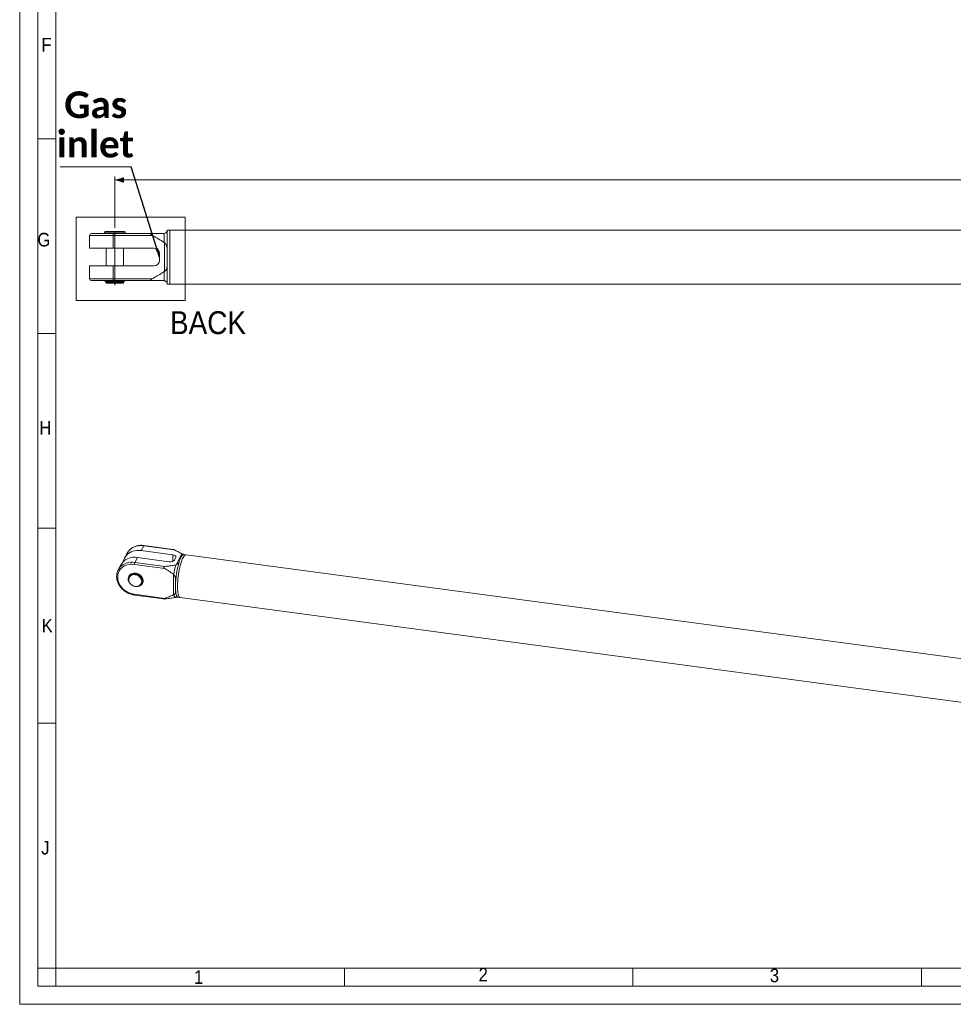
# Model space of a CAD drawing. Header units: millimetres. Extents: x 40 to 3324, y 40 to 2336.
# Tile 1 of 9: x 40 to 1075, y 40 to 1132. Entities that reach past the tile are written whole.
import ezdxf

# ---------------------------------------------------------------- set-up
doc = ezdxf.new("R2010")
doc.units = ezdxf.units.MM
doc.header["$LTSCALE"] = 4
doc.linetypes.add('SLD-Centro', pattern=[19.05, 15.24, -1.27, 1.27, -1.27])
doc.linetypes.add('SLD-Solido', pattern=[0])
doc.styles.add('SLDTEXTSTYLE0', font='GOTHIC.TTF', dxfattribs={"width": 0.913})
doc.styles.add('SLDTEXTSTYLE3', font='CALIBRI.TTF')
doc.styles.add('SLDTEXTSTYLE4', font='CALIBRIB.TTF')
doc.styles.get("Standard").update_dxf_attribs({"font": 'CALIBRIB.TTF'})
doc.dimstyles.new('SLDDIMSTYLE0', dxfattribs={"dimtxt": 29.633333, "dimasz": 10, "dimexe": 0, "dimexo": 0.0625, "dimgap": 7.408333, "dimtad": 1, "dimrnd": 1e-09, "dimzin": 12, "dimdsep": 46, "dimtxsty": 'SLDTEXTSTYLE4', "dimsah": 1, "dimcen": 0.09, "dimadec": 0, "dimazin": 3, "dimtfac": 1, "dimtofl": 0, "dimtmove": 0, "dimatfit": 3, "dimfxl": 0, "dimfrac": 2, "dimtolj": 1, "dimtzin": 12, "dimarcsym": 0})
doc.dimstyles.new('SLDDIMSTYLE1', dxfattribs={"dimtxt": 0.18, "dimasz": 10, "dimexe": 0, "dimexo": 0.0625, "dimgap": 0, "dimtad": 0, "dimtih": 1, "dimtoh": 1, "dimdec": 0, "dimrnd": 1e-09, "dimzin": 0, "dimdsep": 46, "dimtxsty": 'Standard', "dimsah": 1, "dimcen": 0.09, "dimadec": 0, "dimazin": 0, "dimtfac": 10, "dimtdec": 0, "dimtofl": 0, "dimtmove": 0, "dimatfit": 3, "dimfxl": 0, "dimfrac": 2, "dimtolj": 1, "dimtzin": 0, "dimarcsym": 0})

# ---------------------------------------------------------------- blocks, each defined once
blk = doc.blocks.new('_D_6')
at = {"color": 7, "linetype": 'SLD-Solido', "lineweight": 0}
for p, q in [((145.5, 901.3), (145.5, 958.3)), ((145.5, 954.3), (2775.5, 954.3)), ((2775.5, 901.7), (2775.5, 958.3))]:
    blk.add_line(p, q, dxfattribs=at)
for points in [[(145.5, 954.3), (155.5, 951.3), (155.5, 957.3)], [(2775.5, 954.3), (2765.5, 957.3), (2765.5, 951.3)]]:
    blk.add_solid(points, dxfattribs=at)
at = {"color": 7, "linetype": 'SLD-Solido', "lineweight": 0, "attachment_point": 1, "style": 'SLDTEXTSTYLE3'}
for s, insert, char_height in [('EXAMPLE PCLC ', (1293.5, 993.8), 29.633), ('2630', (1547.4, 993.8), 29.63)]:
    blk.add_mtext(s, dxfattribs=dict(at, insert=insert, char_height=char_height))
blk = doc.blocks.new('SW_NOTE_4')
at = {"color": 0, "linetype": 'SLD-Solido', "lineweight": 0}
blk.add_line((-78.7, 0), (0, 0), dxfattribs=at)
at = {"color": 0, "linetype": 'Continuous', "lineweight": 0, "char_height": 29.63, "attachment_point": 2, "style": 'SLDTEXTSTYLE4'}
for s, insert in [('Gas', (-39.4, 83.5)), ('inlet', (-39.8, 39.9))]:
    blk.add_mtext(s, dxfattribs=dict(at, insert=insert))

msp = doc.modelspace()

# ---------------------------------------------------------------- linework, layer by layer
at = {"color": 7, "linetype": 'SLD-Solido', "lineweight": 0}
for p, q in [((40, 2336), (40, 40)), ((60, 2316), (60, 60)), ((80, 1000), (60, 1000)), ((102.567, 913.191), (223.42, 913.191)), ((102.567, 820.635), (102.567, 913.191)), ((223.42, 820.635), (223.42, 913.191)), ((102.567, 820.635), (223.42, 820.635)), ((60, 784), (80, 784)), ((60, 568), (80, 568)), ((60, 352), (80, 352)), ((80, 80), (60, 80)), ((80, 60), (80, 80)), ((400, 60), (400, 80)), ((720, 60), (720, 80)), ((1040, 60), (1040, 80)), ((60, 60), (3304, 60)), ((40, 40), (3324, 40))]:
    msp.add_line(p, q, dxfattribs=at)
at = {"color": 7, "linetype": 'SLD-Solido', "lineweight": 15}
for p, q in [((80, 2296), (80, 80)), ((133.986, 896.263), (133.986, 894.763)), ((133.986, 896.263), (156.986, 896.263)), ((134.987, 897.263), (155.987, 897.263)), ((156.986, 894.763), (156.986, 896.263)), ((206.486, 898.763), (203.486, 898.763)), ((203.486, 898.763), (203.486, 876.444)), ((2046.487, 898.763), (206.486, 898.763)), ((206.486, 898.763), (206.486, 868.763)), ((206.486, 898.763), (206.486, 838.763)), ((117.486, 892.763), (117.486, 878.563)), ((143.486, 892.763), (117.486, 892.763)), ((119.487, 894.763), (143.486, 894.763)), ((143.486, 894.763), (143.486, 892.763)), ((143.486, 894.763), (186.932, 894.763)), ((143.486, 892.763), (143.486, 878.563)), ((186.932, 892.763), (143.486, 892.763)), ((200.066, 894.805), (199.486, 894.763)), ((200.066, 894.805), (200.066, 884.904)), ((200.066, 884.904), (200.486, 884.632)), ((200.486, 884.632), (200.486, 852.893)), ((117.486, 878.563), (143.486, 878.563)), ((135.987, 878.563), (135.987, 859.063)), ((143.486, 878.563), (188.987, 878.563)), ((154.987, 859.063), (154.987, 878.563)), ((203.486, 876.444), (203.486, 861.081)), ((194.987, 872.563), (194.987, 865.063)), ((206.486, 868.763), (206.486, 838.763)), ((117.486, 859.063), (117.486, 844.763)), ((143.486, 859.063), (117.486, 859.063)), ((143.486, 859.063), (143.486, 844.763)), ((188.987, 859.063), (143.486, 859.063)), ((200.486, 852.893), (200.066, 852.621)), ((200.066, 852.621), (200.066, 842.72)), ((203.486, 861.081), (203.486, 838.763)), ((117.486, 844.763), (143.486, 844.763)), ((143.486, 842.763), (119.487, 842.763)), ((134.907, 842.263), (134.907, 841.483)), ((135.545, 842.263), (134.907, 842.263)), ((155.428, 841.483), (134.907, 841.483)), ((135.545, 842.263), (135.545, 842.163)), ((135.545, 842.263), (136.559, 842.263)), ((135.545, 842.163), (156.066, 842.163)), ((135.987, 842.763), (135.987, 842.263)), ((135.987, 841.363), (135.987, 840.363)), ((135.987, 841.363), (154.987, 841.363)), ((136.337, 841.483), (136.337, 841.363)), ((136.596, 842.263), (154.987, 842.263)), ((143.486, 844.763), (186.932, 844.763)), ((143.486, 842.763), (143.486, 844.763)), ((186.932, 842.763), (143.486, 842.763)), ((154.637, 842.163), (154.637, 842.263)), ((154.637, 842.251), (155.428, 842.251)), ((154.637, 841.363), (154.637, 841.483)), ((154.987, 842.263), (154.987, 842.763)), ((154.987, 842.263), (155.428, 842.263)), ((154.987, 840.363), (154.987, 841.363)), ((155.428, 842.251), (155.428, 842.263)), ((155.428, 841.483), (155.428, 841.494)), ((156.066, 841.583), (155.588, 841.583)), ((156.066, 841.583), (156.066, 842.163)), ((199.486, 842.763), (200.066, 842.72)), ((135.987, 840.363), (136.168, 839.863)), ((135.987, 840.363), (154.987, 840.363)), ((136.168, 839.863), (154.804, 839.863)), ((154.804, 839.863), (154.987, 840.363)), ((203.486, 838.763), (206.486, 838.763)), ((206.486, 838.763), (2046.487, 838.763)), ((177.561, 548.685), (174.621, 543.199)), ((211.133, 544.187), (177.561, 548.685)), ((210.294, 544.528), (177.773, 548.885)), ((159.228, 540.496), (156.287, 535.01)), ((170.583, 535.664), (167.622, 530.139)), ((205.743, 530.954), (170.583, 535.664)), ((174.621, 543.199), (209.78, 538.488)), ((209.78, 531.321), (209.78, 538.488)), ((213.175, 535.549), (211.622, 532.651)), ((219.924, 539.643), (213.352, 527.379)), ((220.008, 539.661), (217.203, 541.163)), ((219.655, 539.791), (219.924, 539.643)), ((224.461, 538.664), (222.143, 538.975)), ((1644.798, 348.375), (224.461, 538.664)), ((152.25, 527.476), (149.289, 521.951)), ((200.78, 523.483), (167.208, 527.981)), ((167.622, 530.139), (201.194, 525.641)), ((213.352, 527.379), (212.971, 527.318)), ((149.289, 521.951), (149.791, 522.816)), ((161.169, 514.912), (161.028, 514.649)), ((161.765, 514.195), (161.558, 513.809)), ((210.482, 517.014), (210.921, 516.615)), ((210.482, 494.098), (210.482, 517.014)), ((161.208, 509.251), (160.806, 509.174)), ((161.019, 510.09), (161.054, 509.899)), ((171.979, 504.044), (172.157, 504.12)), ((174.955, 506.629), (175.162, 507.015)), ((176.171, 512.129), (175.347, 511.971)), ((176.315, 511.823), (175.461, 511.659)), ((175.97, 506.692), (176.11, 506.955)), ((176.11, 506.955), (176.333, 507.417)), ((176.171, 512.129), (176.174, 512.134)), ((176.33, 507.412), (176.333, 507.417)), ((176.332, 507.417), (176.333, 507.417)), ((167.208, 494.725), (200.78, 490.228)), ((167.41, 493.912), (199.931, 489.555)), ((210.921, 494.343), (210.482, 494.098)), ((212.971, 491.291), (213.352, 491.353)), ((215.769, 491.4), (218.087, 491.089)), ((218.087, 491.089), (1638.424, 300.8)), ((80, 80), (3284, 80))]:
    msp.add_line(p, q, dxfattribs=at)
at = {"color": 7, "linetype": 'SLD-Centro', "lineweight": 15}
msp.add_line((145.487, 897.263), (145.487, 837.549), dxfattribs=at)
at = {"color": 7, "linetype": 'SLD-Solido', "lineweight": 15, "flags": 128}
for points in [[(170.583, 535.664), (168.251, 535.855), (165.95, 535.8), (163.712, 535.499), (161.566, 534.956), (159.543, 534.18), (157.669, 533.18), (155.969, 531.97), (154.467, 530.567), (153.184, 528.989), (152.25, 527.476)], [(154.83, 530.942), (154.835, 530.964), (155.374, 532.93), (156.173, 534.791), (157.221, 536.523), (158.505, 538.101), (160.007, 539.505), (161.706, 540.714), (163.58, 541.714), (165.604, 542.491), (167.749, 543.033), (169.987, 543.334), (172.288, 543.389), (174.621, 543.199)], [(209.78, 538.488), (210.661, 538.322), (211.46, 538.074), (212.147, 537.752), (212.695, 537.37), (213.083, 536.941), (213.297, 536.483), (213.328, 536.013), (213.175, 535.549)], [(224.461, 538.664), (223.882, 538.607), (223.258, 538.274), (222.61, 537.667), (221.946, 536.793), (221.274, 535.661), (220.603, 534.286), (219.939, 532.683), (219.291, 530.872), (218.666, 528.873), (218.072, 526.71), (217.515, 524.408), (217.002, 521.995), (216.54, 519.498), (216.133, 516.947), (215.786, 514.371), (215.504, 511.802), (215.289, 509.268), (215.144, 506.801), (215.072, 504.428), (215.072, 502.177), (215.144, 500.076), (215.289, 498.147), (215.504, 496.415), (215.786, 494.9), (216.133, 493.619), (216.54, 492.587), (217.002, 491.816), (217.515, 491.315), (218.072, 491.091), (218.087, 491.089)], [(221.274, 535.661), (220.603, 534.286), (219.939, 532.683), (219.291, 530.872), (218.666, 528.873), (218.072, 526.71), (217.515, 524.408), (217.002, 521.995), (216.54, 519.498), (216.133, 516.947), (215.786, 514.371), (215.504, 511.802), (215.289, 509.268), (215.144, 506.801), (215.072, 504.428), (215.072, 502.177), (215.144, 500.076), (215.289, 498.147), (215.504, 496.415), (215.786, 494.9), (216.133, 493.619), (216.54, 492.587), (217.002, 491.816), (217.515, 491.315), (218.072, 491.091), (218.087, 491.089)], [(224.461, 538.664), (223.882, 538.607), (223.258, 538.274), (222.61, 537.667), (221.946, 536.793), (221.274, 535.661)], [(167.208, 527.981), (164.884, 528.161), (162.596, 528.076), (160.381, 527.728), (158.274, 527.121), (156.307, 526.266), (154.513, 525.175), (152.918, 523.866), (151.549, 522.361), (150.427, 520.681), (149.57, 518.854), (148.991, 516.91), (148.699, 514.877), (148.699, 512.789), (148.991, 510.678), (149.57, 508.578), (150.427, 506.522), (151.549, 504.541), (152.918, 502.669), (154.513, 500.933), (156.307, 499.362), (158.274, 497.979), (160.381, 496.808), (162.596, 495.866), (164.884, 495.168), (167.208, 494.725)], [(149.791, 522.816), (150.223, 523.464), (151.507, 525.042), (153.008, 526.445), (154.708, 527.655), (156.582, 528.655), (158.605, 529.431), (160.751, 529.973), (162.989, 530.274), (165.29, 530.33), (167.622, 530.139)], [(211.622, 532.651), (211.29, 532.211), (210.793, 531.811), (210.15, 531.468), (209.385, 531.194), (208.528, 530.999), (207.612, 530.893), (206.671, 530.877), (205.743, 530.954)], [(176.171, 512.129), (175.527, 513.439), (174.642, 514.653), (173.548, 515.731), (172.282, 516.636), (170.887, 517.338), (169.41, 517.811), (167.902, 518.041), (166.413, 518.02), (164.995, 517.747), (163.697, 517.232), (162.561, 516.494), (161.627, 515.557), (160.927, 514.452), (160.485, 513.218), (160.315, 511.897), (160.423, 510.533), (160.806, 509.174)], [(161.019, 510.09), (160.916, 511.202), (161.057, 512.467), (161.474, 513.646), (162.153, 514.693), (163.066, 515.568), (164.178, 516.238), (165.447, 516.676), (166.825, 516.866), (168.257, 516.801), (169.689, 516.482), (171.066, 515.923), (172.335, 515.145), (173.448, 514.177), (174.361, 513.058), (175.039, 511.829), (175.457, 510.538), (175.598, 509.235), (175.457, 507.97), (175.039, 506.791), (174.361, 505.744), (173.448, 504.869), (172.335, 504.2), (172.157, 504.12)], [(160.953, 510.99), (161.091, 512.231), (161.501, 513.387), (162.166, 514.414), (163.062, 515.273), (164.153, 515.929), (165.398, 516.359), (166.748, 516.545), (168.153, 516.481), (169.558, 516.169), (170.909, 515.621), (172.153, 514.857), (173.245, 513.908), (174.14, 512.81), (174.805, 511.605), (175.215, 510.339), (175.354, 509.061), (175.215, 507.82), (174.805, 506.664), (174.14, 505.637), (173.245, 504.779), (172.153, 504.122), (170.909, 503.692), (169.558, 503.506), (168.153, 503.57), (166.748, 503.882), (165.398, 504.43), (164.153, 505.194), (163.062, 506.143), (162.166, 507.241), (161.501, 508.446), (161.091, 509.712), (160.953, 510.99)], [(161.169, 514.912), (161.627, 515.636), (162.569, 516.646), (163.737, 517.442), (165.087, 517.995), (166.569, 518.284), (168.128, 518.298), (169.706, 518.036), (171.243, 517.509), (172.683, 516.737), (173.972, 515.747), (175.062, 514.577), (175.912, 513.27), (176.49, 511.876), (176.775, 510.445), (176.757, 509.032), (176.435, 507.69)], [(161.765, 514.195), (162.36, 515.08), (163.273, 515.955), (164.385, 516.624), (165.654, 517.062), (167.032, 517.252), (168.464, 517.187), (169.896, 516.869), (171.273, 516.31), (172.542, 515.531), (173.655, 514.564), (174.568, 513.444), (175.246, 512.215), (175.664, 510.925), (175.805, 509.622), (175.664, 508.357), (175.246, 507.178), (175.162, 507.015)], [(160.827, 509.212), (161.507, 507.844), (162.449, 506.582), (163.617, 505.473), (164.967, 504.559), (166.449, 503.873), (168.008, 503.441), (169.586, 503.28), (171.123, 503.395), (172.563, 503.782), (173.852, 504.426), (174.942, 505.304), (175.792, 506.383), (176.37, 507.623), (176.655, 508.976), (176.637, 510.394), (176.315, 511.823)], [(212.744, 503.596), (212.781, 501.397), (212.892, 499.364), (213.075, 497.519), (213.329, 495.885), (213.649, 494.481), (214.033, 493.325), (214.476, 492.43), (214.972, 491.806), (215.516, 491.462), (215.769, 491.4)], [(167.208, 494.725), (167.216, 494.47), (167.24, 494.254), (167.278, 494.086), (167.329, 493.972), (167.392, 493.917), (167.41, 493.912)], [(210.921, 494.343), (211.122, 493.695), (211.341, 493.12), (211.576, 492.62), (211.827, 492.197), (212.093, 491.851), (212.372, 491.584), (212.666, 491.397), (212.971, 491.291)]]:
    msp.add_lwpolyline(points, dxfattribs=at)
at = {"color": 7, "linetype": 'SLD-Solido', "lineweight": 15}
for centre, radius, start, end in [((134.987, 896.263), 1, 90, 180), ((155.987, 896.263), 1, 0, 90), ((119.487, 892.763), 2, 90, 180), ((188.987, 872.563), 6, 0, 90), ((188.987, 865.063), 6, 270, 0), ((119.487, 844.763), 2, 180, 270), ((174.47, 530.302), 18.641, 80.456439, 131.52109), ((177.826, 548.617), 0.274, 101.052447, 165.541057), ((172.247, 533.498), 14.781, 133.284988, 151.742536), ((233.642, 527.409), 16.999, 140.388643, 163.237786), ((222.058, 537.047), 1.93, 87.470306, 141.550243), ((172.647, 528.056), 5.439, 157.483731, 180.794515), ((308.684, 503.437), 98.647, 165.99068, 172.323257), ((305.547, 503.39), 92.803, 161.842147, 179.872979)]:
    msp.add_arc(centre, radius, start, end, dxfattribs=at)
for centre, major_axis, ratio, start_param, end_param in [((145.487, 842.251), (10.579, -0.656), 0.1650759, 0.31202415, 0.35930074), ((145.487, 841.494), (10.579, 0.656), 0.1650759, 5.92388457, 5.97116115), ((168.491, 510.656), (8.044, -2.776), 0.75896, 0.60156166, 0.64883825), ((168.648, 510.948), (7.522, -3.882), 0.74007234, 0.06093224, 0.10820882)]:
    msp.add_ellipse(centre, major_axis=major_axis, ratio=ratio, start_param=start_param, end_param=end_param, dxfattribs=at)
for points, knots in [([(203.486, 898.763), (203.488, 898.72), (203.49, 898.638), (203.439, 897.989), (203.149, 896.994), (202.319, 895.778), (201.066, 894.997), (200.248, 894.84), (200.066, 894.805)], [0, 0, 0, 0, 0.20795944, 0.40398434, 0.60339457, 0.80259843, 0.9562248, 1, 1, 1, 1]), ([(186.932, 894.763), (186.604, 894.752), (186.159, 894.737), (185.688, 894.579), (185.481, 894.434), (185.391, 894.247), (185.404, 894.058), (185.516, 893.823), (185.819, 893.476), (186.322, 893.105), (186.743, 892.869), (186.932, 892.763)], [0, 0, 0, 0, 0.24632353, 0.33400675, 0.42236287, 0.47954812, 0.53699067, 0.59065473, 0.68224155, 0.85757637, 1, 1, 1, 1]), ([(199.486, 894.763), (197.444, 894.763), (193.353, 894.763), (189.074, 894.763), (186.932, 894.763)], [0, 0, 0, 0, 0.49924758, 1, 1, 1, 1]), ([(186.932, 892.763), (189.171, 891.543), (193.656, 889.102), (197.928, 886.304), (200.066, 884.904)], [0, 0, 0, 0, 0.499375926, 1, 1, 1, 1]), ([(200.486, 884.632), (200.837, 884.38), (201.67, 883.779), (202.743, 882.166), (203.422, 879.685), (203.464, 877.586), (203.486, 876.444)], [0, 0, 0, 0, 0.13392365, 0.31884356, 0.62911029, 1, 1, 1, 1]), ([(200.066, 852.621), (199.419, 852.183), (196.984, 850.534), (192.62, 847.878), (188.829, 845.802), (186.932, 844.763)], [0, 0, 0, 0, 0.15322147, 0.5761781, 1, 1, 1, 1]), ([(203.486, 861.081), (203.474, 860.299), (203.45, 858.722), (203.126, 856.607), (202.415, 854.782), (201.478, 853.566), (200.712, 853.046), (200.486, 852.893)], [0, 0, 0, 0, 0.25349532, 0.51156838, 0.71242212, 0.91525694, 1, 1, 1, 1]), ([(186.932, 844.763), (186.604, 844.575), (186.159, 844.321), (185.688, 843.907), (185.481, 843.649), (185.391, 843.413), (185.404, 843.232), (185.516, 843.058), (185.819, 842.876), (186.322, 842.778), (186.743, 842.767), (186.932, 842.763)], [0, 0, 0, 0, 0.24632353, 0.33400675, 0.42236287, 0.47954812, 0.53699067, 0.59065473, 0.68224155, 0.85757637, 1, 1, 1, 1]), ([(186.932, 842.763), (189.069, 842.763), (193.348, 842.763), (197.439, 842.763), (199.486, 842.763)], [0, 0, 0, 0, 0.49944677, 1, 1, 1, 1]), ([(200.066, 842.72), (200.528, 842.596), (201.741, 842.269), (202.768, 841.162), (203.282, 840.138), (203.458, 839.367), (203.489, 838.86), (203.487, 838.795), (203.486, 838.763)], [0, 0, 0, 0, 0.1156036, 0.30405992, 0.46905682, 0.6379544, 0.81793236, 1, 1, 1, 1]), ([(177.773, 548.885), (177.373, 548.932), (176.228, 549.067), (174.346, 549.115), (172.16, 548.956), (170.039, 548.569), (168.01, 547.96), (166.096, 547.141), (164.336, 546.108), (163.037, 545.174), (162.397, 544.53), (162.224, 544.356)], [0, 0, 0, 0, 0.06839045, 0.19520312, 0.32204593, 0.44878698, 0.5753631, 0.70170351, 0.82773987, 0.95342092, 1, 1, 1, 1]), ([(210.294, 544.524), (210.322, 544.519), (210.428, 544.5), (210.736, 544.37), (211.01, 544.244), (211.133, 544.187)], [0, 0, 0, 0, 0.17199347, 0.62881864, 1, 1, 1, 1]), ([(211.133, 544.187), (212.611, 543.484), (215.571, 542.077), (218.293, 540.554), (219.655, 539.791)], [0, 0, 0, 0, 0.49936808, 1, 1, 1, 1]), ([(219.924, 539.643), (220.142, 539.537), (220.662, 539.285), (221.157, 539.071), (221.168, 538.826), (220.765, 538.451), (220.546, 538.247)], [0, 0, 0, 0, 0.13391321, 0.318841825, 0.629109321, 1, 1, 1, 1]), ([(222.155, 538.99), (221.806, 539.049), (221.059, 539.174), (220.33, 539.459), (220.035, 539.647), (220.031, 539.65)], [0, 0, 0, 0, 0.46239605, 0.99264379, 1, 1, 1, 1]), ([(201.194, 525.641), (200.902, 525.595), (200.506, 525.533), (200.056, 525.312), (199.842, 525.134), (199.724, 524.922), (199.697, 524.72), (199.747, 524.479), (199.944, 524.136), (200.312, 523.79), (200.635, 523.578), (200.78, 523.483)], [0, 0, 0, 0, 0.24631509, 0.334021, 0.42237416, 0.47955003, 0.53699089, 0.59065284, 0.68224606, 0.85755627, 1, 1, 1, 1]), ([(212.971, 527.318), (212.38, 527.216), (210.156, 526.831), (206.235, 526.256), (202.876, 525.847), (201.194, 525.641)], [0, 0, 0, 0, 0.15322115, 0.57617441, 1, 1, 1, 1]), ([(217.366, 532.311), (217.194, 531.853), (216.849, 530.929), (216.16, 529.549), (215.234, 528.338), (214.257, 527.588), (213.558, 527.427), (213.352, 527.379)], [0, 0, 0, 0, 0.253497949, 0.511573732, 0.712424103, 0.915270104, 1, 1, 1, 1]), ([(149.833, 522.83), (149.604, 522.467), (149.028, 521.554), (148.36, 519.951), (147.808, 518.069), (147.505, 516.112), (147.443, 514.108), (147.627, 512.08), (148.054, 510.052), (148.719, 508.047), (149.615, 506.092), (150.73, 504.208), (152.052, 502.421), (153.565, 500.751), (155.249, 499.219), (157.085, 497.844), (159.049, 496.644), (161.119, 495.63), (163.269, 494.822), (165.376, 494.237), (166.765, 494.015), (167.41, 493.912)], [0, 0, 0, 0, 0.03519644, 0.0885805, 0.14194687, 0.19534856, 0.24883759, 0.3024498, 0.35620166, 0.41009183, 0.46410592, 0.51822251, 0.57241855, 0.62667323, 0.68096993, 0.73529676, 0.78964599, 0.844013, 0.89839454, 0.95278718, 1, 1, 1, 1]), ([(200.78, 523.483), (202.432, 522.456), (205.738, 520.399), (208.899, 518.143), (210.482, 517.014)], [0, 0, 0, 0, 0.499448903, 1, 1, 1, 1]), ([(210.921, 516.615), (211.252, 516.186), (212.121, 515.057), (212.686, 512.879), (212.871, 510.475), (212.847, 508.151), (212.766, 505.831), (212.752, 504.344), (212.744, 503.596)], [0, 0, 0, 0, 0.11560274, 0.30405919, 0.46905631, 0.6379543, 0.81793232, 1, 1, 1, 1]), ([(212.744, 503.596), (212.754, 502.772), (212.773, 501.172), (212.867, 499.025), (212.85, 497.14), (212.46, 495.688), (211.653, 494.838), (211.054, 494.433), (210.921, 494.343)], [0, 0, 0, 0, 0.20795955, 0.40398445, 0.60339472, 0.80260013, 0.95622624, 1, 1, 1, 1]), ([(210.482, 494.098), (208.903, 493.394), (205.742, 491.985), (202.436, 490.814), (200.78, 490.228)], [0, 0, 0, 0, 0.49924791, 1, 1, 1, 1]), ([(213.352, 491.353), (213.683, 491.388), (214.212, 491.444), (214.594, 491.449), (214.736, 491.451)], [0, 0, 0, 0, 0.62755844, 1, 1, 1, 1]), ([(214.737, 491.425), (215.012, 491.447), (215.354, 491.474), (215.691, 491.399), (215.757, 491.384)], [0, 0, 0, 0, 0.803344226, 1, 1, 1, 1]), ([(200.78, 490.228), (200.529, 490.136), (200.188, 490.012), (199.857, 489.835), (199.727, 489.734), (199.696, 489.652), (199.746, 489.597), (199.881, 489.556), (200.187, 489.533), (200.652, 489.556), (201.026, 489.597), (201.194, 489.615)], [0, 0, 0, 0, 0.24631509, 0.334021, 0.42237416, 0.47955003, 0.53699089, 0.59065284, 0.68224606, 0.85755627, 1, 1, 1, 1]), ([(201.194, 489.615), (203.177, 489.854), (207.148, 490.333), (211.028, 490.972), (212.971, 491.291)], [0, 0, 0, 0, 0.49936808, 1, 1, 1, 1])]:
    msp.add_open_spline(points, degree=3, knots=knots, dxfattribs=at)

# ---------------------------------------------------------------- block references
at = {"color": 7, "linetype": 'Continuous', "lineweight": 0}
msp.add_blockref('SW_NOTE_4', (163.699, 969.037), dxfattribs=at)

# ---------------------------------------------------------------- texts
at = {"color": 7, "linetype": 'Continuous', "lineweight": 0, "char_height": 15.048, "attachment_point": 1, "style": 'SLDTEXTSTYLE0'}
for s, insert in [('F', (64.076, 1111.847)), ('G', (59.662, 895.637)), ('H', (61.869, 686.999)), ('K', (64.389, 467.543)), ('J', (63.857, 221.216)), ('1', (233.374, 77.654)), ('2', (548.935, 80.473)), ('3', (871.877, 79.579))]:
    msp.add_mtext(s, dxfattribs=dict(at, insert=insert))
at = {"color": 7, "linetype": 'SLD-Solido', "lineweight": 0, "insert": (206.619, 808.728), "char_height": 25.4, "attachment_point": 1, "style": 'SLDTEXTSTYLE0'}
msp.add_mtext('BACK', dxfattribs=at)

# ---------------------------------------------------------------- dimensions: what is measured, and where the dimension line sits
at = {"color": 7, "linetype": 'SLD-Solido', "lineweight": 0}
dim = msp.add_linear_dim(base=(2775.487, 954.263), p1=(145.487, 897.263), p2=(2775.487, 897.663), text='EXAMPLE PCLC <>', dimstyle='SLDDIMSTYLE0', dxfattribs=at)
dim.commit()
dim.dimension.update_dxf_attribs({"geometry": '_D_6', "text_midpoint": (1460.487, 954.263), "dimtype": 160})

# ---------------------------------------------------------------- leaders
at = {"color": 7, "linetype": 'Continuous', "lineweight": 0}
msp.add_leader([(194.987, 868.576), (163.699, 969.037)], dimstyle='SLDDIMSTYLE1', dxfattribs=at)

doc.saveas('drawing.dxf')
